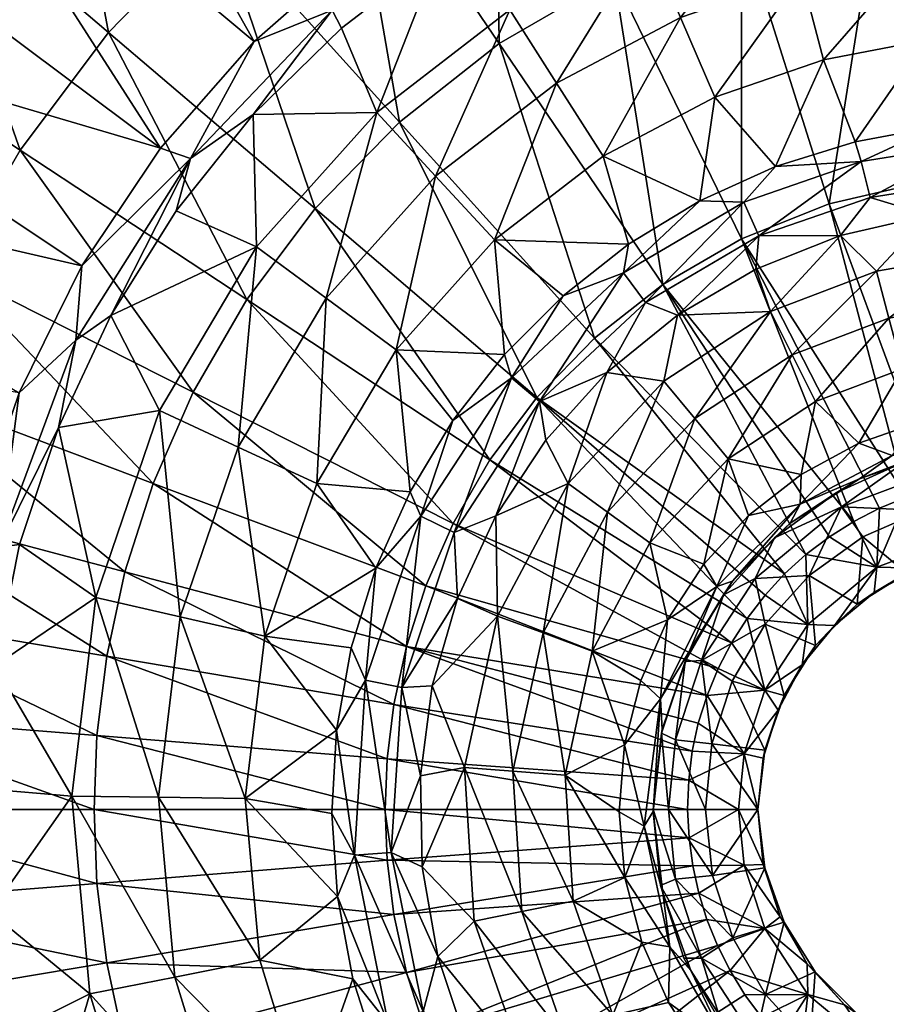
# Model space of a CAD drawing. Header units: inches. Extents: x -230 to 230, y -230 to 230.
# Tile 4 of 10: x -95 to -13, y -19 to 75. Entities that reach past the tile are written whole.
import ezdxf

# ---------------------------------------------------------------- set-up
doc = ezdxf.new("R2010")
doc.units = ezdxf.units.IN
doc.header["$MEASUREMENT"] = 0
doc.layers.add('Layer 1', color=7, linetype='Continuous')

# ---------------------------------------------------------------- blocks, each defined once
blk = doc.blocks.new('Matty tondo')
at = {"color": 9, "true_color": 0xc0c0c0}
mesh = blk.add_polyface(dxfattribs=at)
corners = [(-105.109, 109.006, -285.307), (-129.166, 115.119, -239.865), (-112.775, 101.057, -285.307), (-119.862, 92.536, -285.307), (-116.831, 89.116, -287.998), (-82.023, 63.113, -287.998), (-106.517, 101.21, -287.998), (-125.787, 75.97, -287.998), (-89.539, 51.869, -287.998), (-73.091, 73.29, -287.998), (-94.974, 112.111, -287.998), (-133.258, 61.957, -287.998), (-87.895, 119.44, -287.82), (-105.269, 104.45, -287.82), (-120.783, 86.041, -287.82), (-121.819, 86.779, -287.273), (-133.498, 64.573, -287.82), (-126.286, 83.555, -285.307), (-122.693, 87.401, -286.397), (-106.934, 106.102, -286.397), (-106.172, 105.346, -287.273), (-88.649, 120.465, -287.273), (-134.643, 65.127, -287.273), (-89.285, 121.329, -286.397), (-96.858, 116.401, -285.307), (-114.867, 75.736, -114.37), (-104.701, 89.264, -114.37), (-95.421, 62.915, -137.673), (-92.198, 102.127, -114.37), (-105.617, 116.992, -88.206), (-88.605, 130.351, -88.206), (-102.032, 51.506, -137.673), (-122.825, 62.003, -114.37), (-86.976, 74.152, -137.673), (-131.586, 86.76, -88.206), (-119.94, 102.257, -88.206), (-116.531, 129.08, -59.892), (-132.334, 112.823, -59.892)]
mesh.append_faces([[corners[k] for k in face] for face in [(0, 1, 2), (1, 3, 2), (4, 5, 6), (5, 7, 8), (6, 5, 9), (9, 10, 6), (5, 4, 7), (8, 7, 11), (10, 12, 13), (6, 13, 4), (6, 10, 13), (14, 4, 13), (14, 7, 4), (15, 16, 14), (7, 14, 16), (17, 18, 3), (2, 19, 0), (14, 13, 20), (15, 14, 20), (21, 13, 12), (20, 13, 21), (18, 22, 15), (19, 15, 20), (15, 19, 18), (23, 20, 21), (20, 23, 19), (3, 18, 2), (18, 19, 2), (0, 19, 24), (19, 23, 24), (25, 26, 27), (28, 29, 30), (25, 31, 32), (26, 28, 33), (31, 25, 27), (26, 33, 27), (34, 35, 25), (29, 26, 35), (25, 32, 34), (25, 35, 26), (26, 29, 28), (29, 35, 36), (35, 37, 36)]], dxfattribs={"color": 9})
mesh = blk.add_polyface(dxfattribs=at)
corners = [(-11.729, 98.07, -284.743), (0.036, 98.797, -284.743), (-6.526, 100.409, -287.104), (-20.483, 98.514, -287.104), (-23.302, 95.963, -284.743), (-35.384, 94.194, -287.104), (-13.512, 102.617, -287.998), (-26.741, 100.003, -287.998), (-13.516, 87.337, -157.553), (-18.21, 57.782, -173.638), (-26.564, 84.29, -157.553), (0, 88.376, -157.553), (-9.266, 59.871, -173.638), (-26.548, 54.457, -173.638), (0, 60.584, -173.638), (-17.48, 112.95, -137.673), (0, 114.295, -137.673), (-7.924, 65.172, -195.803), (-15.705, 63.722, -195.803), (-15.128, 61.835, -193.323), (-23.311, 61.339, -195.803), (-4.762, 63.481, -193.323), (0.044, 65.681, -195.803), (-4.498, 59.965, -192.621), (4.762, 63.481, -193.323), (-10.962, 89.842, -262.508), (-34.541, 92.507, -284.743), (-22.922, 87.558, -262.508), (-9.959, 81.624, -240.273), (0, 90.509, -262.508), (-32.381, 75.585, -240.273), (-35.641, 83.196, -262.508), (-20.825, 79.549, -240.273), (0, 82.229, -240.273), (-18.728, 71.539, -218.038), (-29.12, 67.975, -218.038), (-8.957, 73.406, -218.038), (0, 73.95, -218.038), (-30.54, 58.067, -195.803)]
mesh.append_faces([[corners[k] for k in face] for face in [(0, 1, 2), (0, 3, 4), (3, 0, 2), (4, 3, 5), (3, 6, 7), (5, 3, 7), (8, 9, 10), (11, 12, 8), (10, 9, 13), (8, 12, 9), (11, 14, 12), (15, 8, 10), (16, 11, 8), (17, 18, 19), (19, 18, 20), (19, 21, 17), (17, 21, 22), (21, 23, 24), (4, 25, 0), (26, 27, 4), (28, 29, 25), (0, 25, 1), (27, 25, 4), (1, 25, 29), (30, 27, 31), (27, 32, 25), (32, 27, 30), (28, 25, 32), (33, 29, 28), (34, 32, 35), (30, 35, 32), (36, 28, 34), (32, 34, 28), (36, 17, 37), (28, 36, 33), (33, 36, 37), (20, 35, 38), (18, 34, 20), (34, 35, 20), (17, 36, 18), (36, 34, 18), (22, 37, 17)]], dxfattribs={"color": 9})
mesh = blk.add_polyface(dxfattribs=at)
corners = [(-50.702, 86.913, -287.104), (-45.32, 87.735, -284.743), (-35.384, 94.194, -287.104), (-65.638, 76.264, -287.104), (-55.436, 81.718, -284.743), (-64.754, 74.549, -284.743), (-62.934, 82.181, -287.998), (-79.154, 62.123, -287.104), (-73.176, 66.3, -284.743), (-73.091, 73.29, -287.998), (-82.023, 63.113, -287.998), (-80.545, 57.115, -284.743), (-51.698, 89.68, -287.998), (-39.563, 95.658, -287.998), (-94.974, 112.111, -287.998), (-64.252, 94.525, -137.673), (-59.221, 65.599, -157.553), (-76.589, 84.837, -137.673), (-26.564, 84.29, -157.553), (-26.548, 54.457, -173.638), (-38.727, 79.439, -157.553), (-34.058, 50.105, -173.638), (-49.682, 73.09, -157.553), (-86.976, 74.152, -137.673), (-73.782, 48.648, -157.553), (-95.421, 62.915, -137.673), (-67.252, 57.337, -157.553), (-50.084, 102.737, -137.673), (-92.198, 102.127, -114.37), (-48.683, 76.3, -262.508), (-35.641, 83.196, -262.508), (-34.541, 92.507, -284.743), (-39.777, 62.341, -218.038), (-44.23, 69.321, -240.273), (-50.153, 54.344, -218.038), (-61.384, 66.512, -262.508), (-72.862, 53.693, -262.508), (-22.922, 87.558, -262.508), (-55.768, 60.428, -240.273), (-32.381, 75.585, -240.273), (-29.12, 67.975, -218.038), (-30.54, 58.067, -195.803)]
mesh.append_faces([[corners[k] for k in face] for face in [(0, 1, 2), (0, 3, 4), (3, 5, 4), (6, 3, 0), (7, 8, 3), (5, 3, 8), (3, 6, 9), (10, 7, 9), (7, 11, 8), (7, 3, 9), (0, 12, 6), (12, 0, 13), (0, 4, 1), (6, 14, 9), (15, 16, 17), (18, 19, 20), (20, 21, 22), (20, 19, 21), (23, 24, 25), (17, 26, 23), (27, 22, 15), (17, 16, 26), (15, 22, 16), (27, 20, 22), (23, 28, 17), (4, 29, 1), (30, 31, 1), (32, 33, 34), (8, 35, 5), (8, 36, 35), (35, 29, 4), (4, 5, 35), (37, 31, 30), (1, 29, 30), (38, 29, 35), (33, 30, 29), (38, 33, 29), (39, 30, 33), (34, 33, 38), (40, 39, 32), (33, 32, 39), (40, 32, 41)]], dxfattribs={"color": 9})
mesh = blk.add_polyface(dxfattribs=at)
corners = [(-80.545, 57.115, -284.743), (-79.154, 62.123, -287.104), (-86.764, 47.138, -284.743), (-90.104, 44.786, -287.104), (-89.539, 51.869, -287.998), (-91.772, 36.465, -284.743), (-97.455, 25.041, -287.104), (-95.521, 39.769, -287.998), (-95.475, 25.274, -284.743), (-97.814, 13.746, -284.743), (-100.538, 4.081, -287.104), (-99.886, 26.993, -287.998), (-102.556, 13.72, -287.998), (-82.023, 63.113, -287.998), (-139.176, 47.212, -287.998), (-133.258, 61.957, -287.998), (-118, 7.5, -287.998), (-58.557, 15.54, -173.638), (-85.42, 22.669, -157.553), (-82.72, 31.108, -157.553), (-78.894, 39.826, -157.553), (-56.707, 21.326, -173.638), (-106.98, 40.232, -137.673), (-110.471, 29.317, -137.673), (-59.748, 10.028, -173.638), (-87.157, 14.628, -157.553), (-102.032, 51.506, -137.673), (-95.421, 62.915, -137.673), (-73.782, 48.648, -157.553), (-86.976, 74.152, -137.673), (-67.252, 57.337, -157.553), (-112.718, 18.918, -137.673), (-122.825, 62.003, -114.37), (-82.119, 38.056, -262.508), (-88.216, 20.241, -262.508), (-72.862, 53.693, -262.508), (-80.147, 18.39, -240.273), (-73.176, 66.3, -284.743), (-74.607, 34.574, -240.273), (-66.197, 48.781, -240.273), (-67.096, 31.093, -218.038), (-72.077, 16.538, -218.038)]
mesh.append_faces([[corners[k] for k in face] for face in [(0, 1, 2), (1, 3, 2), (4, 3, 1), (2, 3, 5), (5, 3, 6), (4, 7, 3), (6, 8, 5), (9, 8, 6), (10, 9, 6), (6, 11, 12), (10, 6, 12), (11, 6, 7), (6, 3, 7), (1, 13, 4), (14, 11, 7), (7, 4, 15), (11, 16, 12), (17, 18, 19), (19, 20, 21), (22, 18, 23), (18, 24, 25), (26, 19, 22), (25, 23, 18), (27, 20, 26), (18, 22, 19), (26, 20, 19), (20, 27, 28), (28, 29, 30), (23, 25, 31), (22, 32, 26), (2, 5, 33), (34, 5, 8), (2, 33, 35), (33, 5, 34), (36, 33, 34), (8, 9, 34), (37, 0, 35), (0, 2, 35), (38, 35, 33), (38, 33, 36), (39, 35, 38), (40, 38, 41), (36, 41, 38)]], dxfattribs={"color": 9})
mesh = blk.add_polyface(dxfattribs=at)
corners = [(-46.103, 39.306, -173.638), (-40.597, 44.97, -173.638), (-22.446, 22.478, -185.767), (-20.407, 24.331, -185.767), (-34.058, 50.105, -173.638), (-50.579, 33.349, -173.638), (-73.782, 48.648, -157.553), (-67.252, 57.337, -157.553), (-54.083, 27.302, -173.638), (-78.894, 39.826, -157.553), (-59.221, 65.599, -157.553), (-49.682, 73.09, -157.553), (-39.412, 41.692, -194.142), (-33.987, 40.875, -198.131), (-32.673, 47.163, -194.142), (-39.363, 28.383, -201.635), (-31.026, 37.315, -201.635), (-23.804, 47.531, -198.131), (-45.252, 35.24, -194.142), (-43.118, 31.091, -198.131), (-30.54, 58.067, -195.803), (-37.343, 53.944, -195.803), (-37.821, 51.206, -193.323), (-26.353, 57.948, -193.323), (-43.598, 49.022, -195.803), (-48.53, 41.198, -193.323), (-54.008, 26.44, -192.621), (-45.842, 38.916, -192.621), (-49.201, 43.401, -195.803), (-54.121, 37.103, -195.803), (-35.726, 48.37, -192.621), (-24.893, 54.739, -192.621), (-67.096, 31.093, -218.038), (-59.532, 43.87, -218.038), (-66.197, 48.781, -240.273), (-61.384, 66.512, -262.508), (-72.862, 53.693, -262.508), (-55.768, 60.428, -240.273), (-74.607, 34.574, -240.273), (-50.153, 54.344, -218.038), (-39.777, 62.341, -218.038), (-58.203, 30.319, -195.803)]
mesh.append_faces([[corners[k] for k in face] for face in [(0, 1, 2), (3, 1, 4), (5, 6, 7), (6, 8, 9), (10, 0, 7), (6, 5, 8), (10, 11, 1), (7, 0, 5), (10, 1, 0), (11, 4, 1), (12, 13, 14), (13, 15, 16), (16, 17, 13), (18, 19, 12), (19, 13, 12), (13, 17, 14), (20, 21, 22), (23, 20, 22), (21, 24, 22), (24, 25, 22), (26, 27, 25), (24, 28, 25), (28, 29, 25), (22, 27, 30), (25, 27, 22), (30, 14, 31), (22, 30, 23), (12, 27, 18), (14, 30, 12), (30, 27, 12), (32, 33, 34), (34, 35, 36), (37, 35, 34), (32, 34, 38), (39, 37, 33), (34, 33, 37), (40, 39, 21), (29, 33, 41), (28, 33, 29), (24, 39, 28), (39, 33, 28), (24, 21, 39), (20, 40, 21)]], dxfattribs={"color": 9})
mesh = blk.add_polyface(dxfattribs=at)
corners = [(-34.058, 50.105, -173.638), (-26.548, 54.457, -173.638), (-15.833, 27.495, -185.767), (-18.21, 57.782, -173.638), (-8.167, 30.624, -185.767), (-10.806, 29.803, -185.767), (-9.266, 59.871, -173.638), (-5.493, 31.213, -185.767), (-2.724, 31.574, -185.767), (0, 60.584, -173.638), (0.055, 31.699, -185.767), (-11.196, 42.059, -204.578), (-3.516, 43.381, -204.578), (-3.921, 48.37, -201.635), (-3.112, 38.111, -206.908), (3.516, 43.381, -204.578), (-17.121, 54.763, -194.142), (-23.804, 47.531, -198.131), (-13.675, 51.37, -198.131), (-19.49, 38.916, -204.578), (-15.347, 34.962, -206.908), (-9.345, 37.044, -206.908), (-21.731, 43.391, -201.635), (-27.826, 33.466, -204.578), (-12.484, 46.895, -201.635), (3.921, 48.37, -201.635), (-31.026, 37.315, -201.635), (-4.295, 52.985, -198.131), (4.295, 52.985, -198.131), (-25.204, 51.544, -194.142), (-32.673, 47.163, -194.142), (-8.674, 56.702, -194.142), (-0.047, 57.336, -194.142), (-23.311, 61.339, -195.803), (-26.353, 57.948, -193.323), (-15.128, 61.835, -193.323), (-30.54, 58.067, -195.803), (-24.893, 54.739, -192.621), (-14.29, 58.41, -192.621), (-35.726, 48.37, -192.621), (-4.762, 63.481, -193.323), (-4.498, 59.965, -192.621)]
mesh.append_faces([[corners[k] for k in face] for face in [(0, 1, 2), (3, 4, 5), (1, 3, 5), (6, 7, 4), (6, 4, 3), (8, 7, 6), (9, 8, 6), (9, 10, 8), (11, 12, 13), (14, 15, 12), (16, 17, 18), (11, 19, 20), (12, 11, 21), (14, 12, 21), (22, 23, 19), (19, 11, 24), (19, 24, 22), (11, 13, 24), (12, 25, 13), (26, 22, 17), (18, 22, 24), (18, 17, 22), (27, 24, 13), (27, 18, 24), (28, 27, 13), (17, 29, 30), (29, 17, 16), (18, 31, 16), (27, 32, 31), (18, 27, 31), (33, 34, 35), (33, 36, 34), (35, 37, 38), (39, 37, 34), (34, 37, 35), (40, 38, 41), (35, 38, 40), (29, 37, 30), (16, 37, 29), (16, 38, 37), (31, 38, 16), (31, 41, 38), (32, 41, 31)]], dxfattribs={"color": 9})
mesh = blk.add_polyface(dxfattribs=at)
corners = [(-4.842, 26.409, -189.418), (-2.724, 31.574, -185.767), (0.055, 31.699, -185.767), (-8.167, 30.624, -185.767), (-10.806, 29.803, -185.767), (-5.493, 31.213, -185.767), (-6.047, 32.986, -226.534), (-3.107, 29.819, -227.998), (6.047, 32.986, -226.534), (-10.877, 33.222, -222.998), (-17.026, 28.892, -226.534), (-9.228, 28.531, -227.998), (-3.69, 34.798, -222.998), (-14.979, 26.01, -227.998), (-17.541, 30.201, -222.998), (-23.406, 25.907, -222.998), (3.625, 34.789, -222.998), (-18.169, 26.022, -185.767), (-34.058, 50.105, -173.638), (-15.833, 27.495, -185.767), (-20.407, 24.331, -185.767), (-22.446, 22.478, -185.767), (-40.597, 44.97, -173.638), (-13.401, 28.749, -185.767), (-26.548, 54.457, -173.638), (-7.851, 34.157, -211.591), (-21.92, 27.326, -211.591), (-15.29, 31.54, -211.591), (0, 35, -211.591), (-3.803, 35.689, -208.741), (3.204, 38.148, -206.908), (-3.112, 38.111, -206.908), (-12.175, 33.763, -208.741), (-9.345, 37.044, -206.908), (-20.866, 31.959, -206.908), (-20.969, 29.128, -208.741), (-15.347, 34.962, -206.908), (-25.892, 28.049, -206.908), (-27.826, 33.466, -204.578), (-19.49, 38.916, -204.578), (-30.145, 23.418, -206.908), (-11.196, 42.059, -204.578), (-21.731, 43.391, -201.635), (-31.026, 37.315, -201.635)]
mesh.append_faces([[corners[k] for k in face] for face in [(0, 1, 2), (3, 0, 4), (5, 0, 3), (0, 5, 1), (6, 7, 8), (6, 9, 10), (6, 10, 11), (12, 9, 6), (10, 13, 11), (10, 14, 15), (14, 10, 9), (12, 6, 16), (6, 11, 7), (17, 18, 19), (20, 21, 22), (20, 18, 17), (23, 19, 24), (24, 4, 23), (12, 25, 9), (26, 14, 27), (14, 9, 27), (15, 14, 26), (12, 28, 25), (9, 25, 27), (29, 30, 31), (29, 32, 25), (29, 31, 33), (33, 32, 29), (34, 35, 36), (35, 34, 37), (36, 35, 32), (27, 35, 26), (33, 36, 32), (27, 32, 35), (32, 27, 25), (28, 29, 25), (38, 34, 39), (34, 38, 37), (38, 40, 37), (34, 36, 39), (36, 33, 41), (42, 43, 38)]], dxfattribs={"color": 9})
mesh = blk.add_polyface(dxfattribs=at)
corners = [(-22.446, 22.478, -185.767), (-24.31, 20.45, -185.767), (-46.103, 39.306, -173.638), (-26.015, 18.237, -185.767), (-27.515, 15.896, -185.767), (-28.781, 13.459, -185.767), (-54.083, 27.302, -173.638), (-50.579, 33.349, -173.638), (-56.707, 21.326, -173.638), (-58.557, 15.54, -173.638), (-82.72, 31.108, -157.553), (-78.894, 39.826, -157.553), (-31.567, 15.069, -211.591), (-31.943, 14.132, -222.998), (-28.289, 20.473, -222.998), (-28.907, 21.274, -208.741), (-33.63, 18.106, -206.908), (-34.306, 10.548, -208.741), (-30.145, 23.418, -206.908), (-35.303, 25.456, -204.578), (-45.252, 35.24, -194.142), (-50.024, 28.02, -194.142), (-43.118, 31.091, -198.131), (-27.826, 33.466, -204.578), (-40.815, 15.114, -204.578), (-39.363, 28.383, -201.635), (-45.509, 16.852, -201.635), (-31.026, 37.315, -201.635), (-49.851, 18.46, -198.131), (-33.987, 40.875, -198.131), (-53.662, 20.14, -194.142), (-56.083, 11.796, -194.142), (-54.008, 26.44, -192.621), (-57.175, 27.99, -193.323), (-58.993, 11.653, -192.621), (-54.121, 37.103, -195.803), (-58.203, 30.319, -195.803), (-62.452, 12.336, -193.323), (-61.475, 23.029, -195.803), (-63.814, 15.439, -195.803), (-48.53, 41.198, -193.323), (-45.842, 38.916, -192.621), (-67.096, 31.093, -218.038), (-59.532, 43.87, -218.038), (-72.077, 16.538, -218.038)]
mesh.append_faces([[corners[k] for k in face] for face in [(0, 1, 2), (2, 1, 3), (4, 5, 6), (7, 3, 4), (4, 6, 7), (8, 6, 5), (2, 3, 7), (9, 10, 8), (11, 6, 8), (12, 13, 14), (15, 16, 17), (15, 18, 16), (19, 16, 18), (20, 21, 22), (18, 23, 19), (16, 19, 24), (25, 24, 19), (24, 25, 26), (19, 23, 27), (19, 27, 25), (22, 26, 25), (26, 22, 28), (29, 22, 25), (28, 30, 31), (30, 28, 21), (28, 22, 21), (32, 33, 34), (35, 36, 33), (37, 38, 39), (38, 37, 33), (36, 38, 33), (40, 35, 33), (32, 34, 30), (34, 33, 37), (21, 41, 32), (32, 40, 33), (21, 32, 30), (20, 41, 21), (38, 36, 42), (42, 36, 43), (44, 39, 38), (42, 44, 38)]], dxfattribs={"color": 9})
mesh = blk.add_polyface(dxfattribs=at)
corners = [(-13.631, 23.131, -189.418), (-10.806, 29.803, -185.767), (-4.842, 26.409, -189.418), (-9.615, 23.021, -195.211), (-4.934, 24.485, -195.211), (-13.401, 28.749, -185.767), (-20.407, 24.331, -185.767), (-18.169, 26.022, -185.767), (-15.833, 27.495, -185.767), (-20.229, 17.654, -189.418), (-17.682, 17.561, -195.211), (-24.31, 20.45, -185.767), (-22.446, 22.478, -185.767), (-13.898, 20.7, -195.211), (0, 25, -195.211), (-20.105, 22.332, -227.998), (-14.979, 26.01, -227.998), (-17.026, 28.892, -226.534), (-25.266, 22.051, -226.534), (-24.3, 17.685, -227.998), (-23.406, 25.907, -222.998), (-28.289, 20.473, -222.998), (-30.379, 14.203, -226.534), (0, 25, -227.998), (-3.107, 29.819, -227.998), (-5.467, 24.379, -227.998), (-15.509, 19.585, -227.998), (-10.815, 22.538, -227.998), (-9.228, 28.531, -227.998), (-19.501, 15.635, -227.998), (-27.417, 21.776, -211.591), (-21.92, 27.326, -211.591), (-31.567, 15.069, -211.591), (-20.969, 29.128, -208.741), (-28.907, 21.274, -208.741), (-25.892, 28.049, -206.908), (-30.145, 23.418, -206.908)]
mesh.append_faces([[corners[k] for k in face] for face in [(0, 1, 2), (3, 0, 2), (2, 4, 3), (0, 5, 1), (6, 7, 0), (7, 8, 0), (0, 9, 6), (0, 10, 9), (9, 11, 12), (6, 9, 12), (10, 0, 13), (13, 0, 3), (0, 8, 5), (14, 4, 2), (15, 16, 17), (18, 15, 17), (15, 18, 19), (18, 20, 21), (22, 18, 21), (18, 17, 20), (23, 24, 25), (16, 26, 27), (25, 28, 27), (26, 15, 29), (28, 25, 24), (16, 27, 28), (15, 26, 16), (21, 20, 30), (30, 20, 31), (32, 21, 30), (30, 33, 34), (35, 34, 33), (35, 36, 34), (34, 32, 30), (31, 33, 30), (23, 4, 14), (25, 4, 23), (3, 25, 27), (25, 3, 4), (26, 13, 27), (3, 27, 13), (10, 13, 26)]], dxfattribs={"color": 9})
mesh = blk.add_polyface(dxfattribs=at)
corners = [(-31.22, -5.377, -185.767), (-60.39, -4.839, -173.638), (-31.573, -2.72, -185.767), (-59.748, -10.028, -173.638), (-60.584, 0, -173.638), (-31.712, 0, -185.767), (-88.376, 0, -157.553), (-29.843, 10.892, -185.767), (-58.557, 15.54, -173.638), (-56.707, 21.326, -173.638), (-88.094, 7.059, -157.553), (-60.39, 4.839, -173.638), (-59.748, 10.028, -173.638), (-31.263, 5.55, -185.767), (-31.605, 2.808, -185.767), (-87.157, 14.628, -157.553), (-85.42, 22.669, -157.553), (-42.638, -8.733, -204.578), (-37.69, -6.487, -206.908), (-43.399, 3.285, -204.578), (-48.39, 3.663, -201.635), (-53.007, 4.013, -198.131), (-47.542, -9.737, -201.635), (-37.734, 6.161, -206.908), (-40.815, 15.114, -204.578), (-45.509, 16.852, -201.635), (-57.054, -5.464, -194.142), (-52.078, -10.666, -198.131), (-49.851, 18.46, -198.131), (-57.221, 3.227, -194.142), (-56.083, 11.796, -194.142), (-63.51, -4.36, -193.323), (-62.452, 12.336, -193.323), (-65.229, 7.583, -195.803), (-63.814, 15.439, -195.803), (-65.136, -8.308, -195.803), (-65.66, -0.367, -195.803), (-59.992, -4.118, -192.621), (-58.993, 11.653, -192.621), (-53.662, 20.14, -194.142), (-73.943, 1.044, -218.038), (-72.077, 16.538, -218.038)]
mesh.append_faces([[corners[k] for k in face] for face in [(0, 1, 2), (1, 0, 3), (2, 4, 5), (4, 1, 6), (2, 1, 4), (7, 8, 9), (10, 11, 4), (12, 13, 14), (5, 4, 11), (8, 13, 12), (11, 12, 14), (14, 5, 11), (15, 12, 11), (16, 8, 12), (17, 18, 19), (20, 21, 22), (19, 23, 24), (17, 19, 20), (17, 20, 22), (19, 24, 25), (19, 25, 20), (26, 27, 21), (21, 27, 22), (20, 25, 28), (20, 28, 21), (29, 26, 21), (21, 30, 29), (21, 28, 30), (31, 32, 33), (34, 33, 32), (35, 31, 36), (36, 31, 33), (32, 37, 38), (31, 37, 32), (29, 37, 26), (30, 38, 29), (38, 37, 29), (30, 39, 38), (36, 40, 35), (33, 40, 36), (34, 41, 33), (41, 40, 33)]], dxfattribs={"color": 9})
mesh = blk.add_polyface(dxfattribs=at)
corners = [(-26.849, 0, -189.418), (-26.317, 5.317, -189.418), (-25, 0, -195.211), (-24.322, 11.371, -189.418), (-26.015, 18.237, -185.767), (-20.229, 17.654, -189.418), (-24.31, 20.45, -185.767), (-20.758, 13.797, -195.211), (-17.682, 17.561, -195.211), (-27.515, 15.896, -185.767), (-29.843, 10.892, -185.767), (-28.781, 13.459, -185.767), (-30.685, 8.225, -185.767), (-23.066, 9.49, -195.211), (-31.605, 2.808, -185.767), (-24.481, 4.891, -195.211), (-24.333, -5.566, -227.998), (-24.491, -5.242, -195.211), (-25, 0, -227.998), (-22.876, -10.23, -195.211), (-30.379, 14.203, -226.534), (-24.3, 17.685, -227.998), (-25.266, 22.051, -226.534), (-29.384, 6.27, -227.998), (-27.443, 12.257, -227.998), (-20.105, 22.332, -227.998), (-19.501, 15.635, -227.998), (-24.343, 5.645, -227.998), (-22.488, 10.89, -227.998), (-29.318, -6.313, -227.998), (-30, 0, -227.998), (-15.509, 19.585, -227.998), (-26.317, -5.317, -189.418), (-31.573, -2.72, -185.767)]
mesh.append_faces([[corners[k] for k in face] for face in [(0, 1, 2), (3, 4, 5), (6, 5, 4), (7, 5, 8), (3, 9, 4), (10, 3, 1), (10, 11, 3), (1, 12, 10), (13, 1, 3), (14, 1, 0), (2, 1, 15), (13, 15, 1), (13, 3, 7), (3, 11, 9), (3, 5, 7), (16, 17, 18), (17, 16, 19), (17, 2, 18), (20, 21, 22), (23, 24, 20), (20, 24, 21), (25, 21, 26), (27, 28, 24), (16, 18, 29), (18, 30, 29), (30, 18, 23), (21, 28, 26), (23, 27, 24), (24, 28, 21), (27, 23, 18), (31, 26, 8), (7, 26, 28), (26, 7, 8), (27, 13, 28), (7, 28, 13), (27, 18, 15), (15, 13, 27), (18, 2, 15), (0, 32, 33), (17, 0, 2), (19, 32, 17), (17, 32, 0)]], dxfattribs={"color": 9})
mesh = blk.add_polyface(dxfattribs=at)
corners = [(-31.605, 2.808, -185.767), (-31.263, 5.55, -185.767), (-26.317, 5.317, -189.418), (-26.849, 0, -189.418), (-31.712, 0, -185.767), (-30.685, 8.225, -185.767), (-29.384, 6.27, -227.998), (-32.871, 6.641, -226.534), (-30, 0, -227.998), (-30.379, 14.203, -226.534), (-31.943, 14.132, -222.998), (-33.532, 0, -226.537), (-34.193, 7.279, -222.998), (-35, 0, -222.998), (-28.289, 20.473, -222.998), (-28.781, 13.459, -185.767), (-29.843, 10.892, -185.767), (-56.707, 21.326, -173.638), (-58.557, 15.54, -173.638), (-32.868, -6.64, -226.537), (-29.318, -6.313, -227.998), (-34.285, -7.247, -222.998), (-34.983, -0.181, -211.591), (-34.147, 7.626, -211.591), (-31.567, 15.069, -211.591), (-34.063, -7.941, -211.591), (-34.306, 10.548, -208.741), (-35.856, -1.592, -208.741), (-37.734, 6.161, -206.908), (-36.176, 12.304, -206.908), (-33.63, 18.106, -206.908), (-38.246, -0.215, -206.908), (-37.69, -6.487, -206.908), (-33.409, -13.116, -208.741), (-28.907, 21.274, -208.741), (-43.399, 3.285, -204.578), (-40.815, 15.114, -204.578), (-31.22, -5.377, -185.767), (-26.317, -5.317, -189.418), (-30.651, -7.97, -185.767), (-31.573, -2.72, -185.767)]
mesh.append_faces([[corners[k] for k in face] for face in [(0, 1, 2), (3, 4, 0), (5, 2, 1), (6, 7, 8), (7, 9, 10), (7, 6, 9), (8, 7, 11), (11, 12, 13), (7, 12, 11), (12, 7, 10), (9, 14, 10), (15, 16, 17), (5, 18, 16), (5, 1, 18), (11, 19, 20), (11, 20, 8), (13, 19, 11), (21, 19, 13), (22, 12, 23), (24, 23, 10), (25, 21, 22), (22, 13, 12), (22, 21, 13), (23, 12, 10), (26, 27, 22), (28, 27, 26), (28, 26, 29), (30, 29, 26), (28, 31, 27), (27, 31, 32), (32, 33, 27), (27, 25, 22), (23, 26, 22), (24, 26, 23), (34, 26, 24), (32, 31, 35), (28, 29, 36), (31, 28, 35), (29, 30, 36), (37, 38, 39), (3, 40, 4), (37, 40, 38)]], dxfattribs={"color": 9})
mesh = blk.add_polyface(dxfattribs=at)
corners = [(-111.08, 2.807, -287.998), (-112.673, 5.254, -287.998), (-112.822, 5.318, -272.998), (-111.08, -2.807, -272.998), (-112.822, -5.318, -287.998), (-111.143, -2.918, -287.998), (-110.5, 0, -287.998), (-111.143, 2.918, -272.998), (-110.5, 0, -272.998), (-112.673, -5.254, -272.998), (-88.376, 0, -157.553), (-60.39, -4.839, -173.638), (-88.094, -7.059, -157.553), (-114.295, 0, -137.673), (-113.93, -9.129, -137.673), (-100.538, 4.081, -287.104), (-98.301, -9.808, -284.743), (-98.767, 1.984, -284.743), (-97.814, 13.746, -284.743), (-103.459, 0.226, -287.998), (-99.223, -16.717, -287.104), (-102.556, 13.72, -287.998), (-102.597, -13.244, -287.998), (-115.064, 6.945, -287.998), (-118, 7.5, -287.998), (-60.584, 0, -173.638), (-88.094, 7.059, -157.553), (-113.93, 9.129, -137.673), (-87.157, 14.628, -157.553), (-60.39, 4.839, -173.638), (-112.718, 18.918, -137.673), (-73.943, 1.044, -218.038), (-82.221, 1.161, -240.273), (-72.539, -14.378, -218.038), (-90.5, 1.277, -262.508), (-88.216, 20.241, -262.508), (-80.66, -15.988, -240.273), (-80.147, 18.39, -240.273), (-65.136, -8.308, -195.803), (-72.077, 16.538, -218.038), (-115.064, -6.945, -272.998)]
mesh.append_faces([[corners[k] for k in face] for face in [(0, 1, 2), (3, 4, 5), (6, 7, 8), (8, 3, 5), (3, 9, 4), (0, 7, 6), (6, 8, 5), (0, 2, 7), (10, 11, 12), (10, 12, 13), (13, 12, 14), (15, 16, 17), (18, 15, 17), (19, 20, 15), (15, 21, 19), (6, 19, 0), (4, 22, 5), (5, 19, 6), (19, 5, 22), (21, 0, 19), (1, 21, 23), (1, 0, 21), (23, 21, 24), (25, 10, 26), (26, 10, 27), (28, 29, 26), (27, 10, 13), (30, 26, 27), (30, 28, 26), (31, 32, 33), (17, 16, 34), (18, 17, 34), (34, 35, 18), (32, 35, 34), (32, 34, 36), (37, 35, 32), (33, 38, 31), (39, 37, 31), (31, 37, 32), (9, 3, 40), (2, 3, 8), (7, 2, 8)]], dxfattribs={"color": 9})
mesh = blk.add_polyface(dxfattribs=at)
corners = [(-82.72, -31.108, -157.553), (-54.083, -27.302, -173.638), (-78.894, -39.826, -157.553), (-106.98, -40.232, -137.673), (-110.471, -29.317, -137.673), (-85.42, -22.669, -157.553), (-56.707, -21.326, -173.638), (-87.157, -14.628, -157.553), (-58.557, -15.54, -173.638), (-60.39, -4.839, -173.638), (-59.748, -10.028, -173.638), (-88.094, -7.059, -157.553), (-112.718, -18.918, -137.673), (-113.93, -9.129, -137.673), (-100.538, 4.081, -287.104), (-99.223, -16.717, -287.104), (-98.301, -9.808, -284.743), (-93.929, -36.081, -287.104), (-99.983, -26.502, -287.998), (-93.203, -32.759, -284.743), (-96.439, -21.42, -284.743), (-102.597, -13.244, -287.998), (-88.645, -43.639, -284.743), (-95.661, -39.318, -287.998), (-103.459, 0.226, -287.998), (-139.427, -46.566, -287.998), (-118, -7.5, -287.998), (-112.822, -5.318, -287.998), (-115.146, -6.876, -287.998), (-90.5, 1.277, -262.508), (-88.781, -17.598, -262.508), (-83.385, -35.195, -262.508), (-72.539, -14.378, -218.038), (-80.66, -15.988, -240.273), (-68.13, -28.756, -218.038), (-75.758, -31.976, -240.273), (-68.176, -45.975, -240.273), (-61.312, -41.346, -218.038), (-63.657, -16.152, -195.803), (-82.221, 1.161, -240.273), (-65.136, -8.308, -195.803)]
mesh.append_faces([[corners[k] for k in face] for face in [(0, 1, 2), (3, 4, 0), (0, 5, 6), (7, 8, 5), (9, 10, 11), (6, 5, 8), (11, 10, 7), (12, 5, 4), (7, 13, 11), (3, 0, 2), (5, 0, 4), (7, 10, 8), (12, 13, 7), (12, 7, 5), (14, 15, 16), (17, 15, 18), (19, 20, 15), (15, 21, 18), (19, 15, 17), (17, 22, 19), (23, 17, 18), (21, 15, 24), (15, 20, 16), (18, 25, 23), (21, 26, 18), (27, 28, 21), (28, 26, 21), (29, 16, 30), (19, 30, 20), (30, 16, 20), (30, 19, 31), (19, 22, 31), (32, 33, 34), (31, 35, 30), (30, 33, 29), (31, 36, 35), (33, 30, 35), (34, 35, 37), (36, 37, 35), (32, 34, 38), (34, 33, 35), (32, 39, 33), (40, 32, 38)]], dxfattribs={"color": 9})
mesh = blk.add_polyface(dxfattribs=at)
corners = [(-28.869, -12.967, -185.767), (-56.707, -21.326, -173.638), (-29.868, -10.5, -185.767), (-46.103, -39.306, -173.638), (-22.893, -21.827, -185.767), (-40.597, -44.97, -173.638), (-50.579, -33.349, -173.638), (-26.241, -17.682, -185.767), (-24.661, -19.815, -185.767), (-20.936, -23.718, -185.767), (-27.656, -15.37, -185.767), (-54.083, -27.302, -173.638), (-29.318, -6.313, -227.998), (-27.376, -12.249, -227.998), (-24.333, -5.566, -227.998), (-32.868, -6.64, -226.537), (-30.376, -14.202, -226.537), (-24.26, -17.648, -227.998), (-32.056, -14.185, -222.998), (-28.43, -20.513, -222.998), (-25.264, -22.049, -226.537), (-34.285, -7.247, -222.998), (-34.063, -7.941, -211.591), (-31.395, -15.366, -211.591), (-27.16, -21.991, -211.591), (-33.525, -18.426, -206.908), (-33.409, -13.116, -208.741), (-36.089, -12.664, -206.908), (-37.69, -6.487, -206.908), (-28.008, -22.444, -208.741), (-30.031, -23.735, -206.908), (-25.697, -28.376, -206.908), (-35.856, -1.592, -208.741), (-38.846, -19.628, -204.578), (-32.888, -28.507, -204.578), (-25.793, -35.057, -204.578), (-36.67, -31.786, -201.635), (-28.759, -39.089, -201.635), (-43.313, -21.885, -201.635), (-40.169, -34.818, -198.131), (-24.322, -11.371, -189.418), (-30.651, -7.97, -185.767), (-26.317, -5.317, -189.418)]
mesh.append_faces([[corners[k] for k in face] for face in [(0, 1, 2), (3, 4, 5), (6, 7, 8), (9, 5, 4), (4, 3, 8), (0, 10, 11), (10, 7, 6), (12, 13, 14), (15, 16, 13), (12, 15, 13), (16, 17, 13), (18, 19, 16), (20, 16, 19), (18, 16, 21), (15, 21, 16), (18, 22, 23), (22, 18, 21), (24, 19, 23), (18, 23, 19), (25, 26, 27), (27, 26, 28), (26, 25, 29), (23, 26, 29), (25, 30, 29), (24, 23, 29), (29, 30, 31), (22, 26, 23), (32, 26, 22), (25, 27, 33), (33, 30, 25), (31, 30, 34), (34, 35, 31), (30, 33, 34), (36, 35, 34), (35, 36, 37), (34, 33, 38), (34, 38, 36), (37, 36, 39), (0, 2, 40), (0, 40, 10), (41, 42, 40), (40, 2, 41)]], dxfattribs={"color": 9})
mesh = blk.add_polyface(dxfattribs=at)
corners = [(-29.868, -10.5, -185.767), (-56.707, -21.326, -173.638), (-58.557, -15.54, -173.638), (-30.651, -7.97, -185.767), (-59.748, -10.028, -173.638), (-54.083, -27.302, -173.638), (-27.656, -15.37, -185.767), (-50.579, -33.349, -173.638), (-24.661, -19.815, -185.767), (-46.103, -39.306, -173.638), (-28.869, -12.967, -185.767), (-78.894, -39.826, -157.553), (-82.72, -31.108, -157.553), (-31.22, -5.377, -185.767), (-36.089, -12.664, -206.908), (-42.638, -8.733, -204.578), (-38.846, -19.628, -204.578), (-37.69, -6.487, -206.908), (-52.078, -10.666, -198.131), (-57.054, -5.464, -194.142), (-55.553, -14.028, -194.142), (-52.8, -22.218, -194.142), (-48.822, -29.94, -194.142), (-47.446, -23.974, -198.131), (-47.542, -9.737, -201.635), (-43.313, -21.885, -201.635), (-36.67, -31.786, -201.635), (-40.169, -34.818, -198.131), (-43.734, -36.966, -194.142), (-60.297, -20.415, -193.323), (-63.51, -4.36, -193.323), (-65.136, -8.308, -195.803), (-56.957, -19.284, -192.621), (-59.992, -4.118, -192.621), (-53.564, -34.4, -193.323), (-61.255, -23.715, -195.803), (-63.657, -16.152, -195.803), (-57.936, -30.995, -195.803), (-53.783, -37.754, -195.803), (-50.597, -32.494, -192.621), (-68.13, -28.756, -218.038), (-61.312, -41.346, -218.038)]
mesh.append_faces([[corners[k] for k in face] for face in [(0, 1, 2), (3, 0, 2), (4, 3, 2), (5, 6, 7), (7, 8, 9), (5, 1, 10), (11, 5, 7), (1, 5, 12), (4, 13, 3), (14, 15, 16), (15, 14, 17), (18, 19, 20), (21, 22, 23), (16, 15, 24), (16, 24, 25), (23, 26, 25), (26, 23, 27), (18, 25, 24), (18, 23, 25), (28, 27, 22), (27, 23, 22), (21, 23, 20), (23, 18, 20), (29, 30, 31), (30, 32, 33), (34, 29, 35), (29, 36, 35), (34, 35, 37), (38, 34, 37), (29, 39, 32), (29, 31, 36), (22, 32, 39), (39, 29, 34), (20, 33, 32), (32, 30, 29), (22, 39, 28), (21, 32, 22), (20, 32, 21), (19, 33, 20), (35, 40, 37), (40, 41, 37), (35, 36, 40)]], dxfattribs={"color": 9})
mesh = blk.add_polyface(dxfattribs=at)
corners = [(-5.614, -24.337, -227.998), (-2.576, -24.865, -195.211), (-7.72, -23.76, -195.211), (-15.592, -19.443, -227.998), (-16.73, -18.635, -195.211), (-19.522, -15.499, -227.998), (-12.464, -21.674, -195.211), (-10.896, -22.435, -227.998), (-22.498, -10.75, -227.998), (-20.282, -14.726, -195.211), (-22.876, -10.23, -195.211), (-24.333, -5.566, -227.998), (0, -25, -227.998), (-24.26, -17.648, -227.998), (-9.223, -28.546, -227.998), (-14.981, -25.992, -227.998), (-19.998, -22.338, -227.998), (-27.376, -12.249, -227.998), (-25.264, -22.049, -226.537), (-30.376, -14.202, -226.537), (-17.024, -28.889, -226.537), (-28.43, -20.513, -222.998), (-23.554, -25.895, -222.998), (-27.16, -21.991, -211.591), (-21.664, -27.446, -211.591), (-28.008, -22.444, -208.741), (-20.229, -17.654, -189.418), (-24.661, -19.815, -185.767), (-26.241, -17.682, -185.767), (-13.631, -23.131, -189.418), (-24.322, -11.371, -189.418), (-27.656, -15.37, -185.767), (-20.936, -23.718, -185.767), (-22.893, -21.827, -185.767), (-18.87, -25.396, -185.767), (-16.662, -26.9, -185.767), (-4.842, -26.409, -189.418), (-26.317, -5.317, -189.418)]
mesh.append_faces([[corners[k] for k in face] for face in [(0, 1, 2), (3, 4, 5), (2, 6, 7), (8, 5, 9), (4, 9, 5), (10, 11, 8), (8, 9, 10), (6, 3, 7), (3, 6, 4), (12, 1, 0), (7, 0, 2), (13, 5, 8), (0, 7, 14), (15, 7, 3), (16, 3, 5), (13, 8, 17), (17, 8, 11), (16, 5, 13), (15, 3, 16), (18, 13, 19), (20, 16, 18), (18, 21, 22), (18, 16, 13), (21, 23, 22), (22, 23, 24), (23, 25, 24), (26, 27, 28), (4, 29, 26), (30, 26, 31), (28, 31, 26), (26, 29, 32), (26, 33, 27), (26, 32, 33), (29, 34, 32), (35, 34, 29), (2, 29, 6), (1, 36, 2), (36, 29, 2), (29, 4, 6), (26, 9, 4), (10, 9, 30), (26, 30, 9), (30, 37, 10)]], dxfattribs={"color": 9})

msp = doc.modelspace()

# ---------------------------------------------------------------- block references
at = {"layer": 'Layer 1'}
msp.add_blockref('Matty tondo', (0, 0), dxfattribs=at)

doc.saveas('drawing.dxf')
